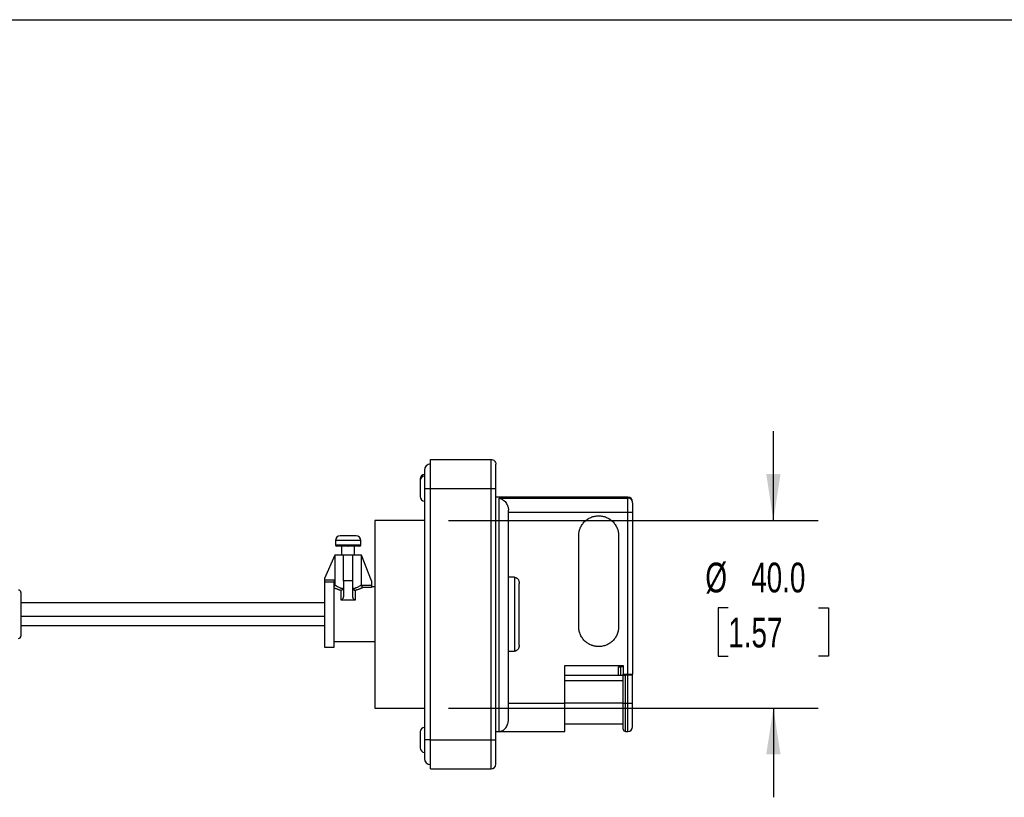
# Model space of a CAD drawing. Header units: millimetres. Extents: x 6 to 273, y 6 to 210.
# Tile 3 of 5: x 55 to 125, y 154 to 210. Entities that reach past the tile are written whole.
import ezdxf

# ---------------------------------------------------------------- set-up
doc = ezdxf.new("R2010")
doc.units = ezdxf.units.MM
doc.layers.add('DIMENSIONS', color=140, linetype='Continuous', lineweight=25)
doc.layers.add('TEXT', color=140, linetype='Continuous', lineweight=25)
doc.styles.add('SLDTEXTSTYLE0', font='TXT', dxfattribs={"width": 0.7})
doc.dimstyles.new('SLDDIMSTYLE3', dxfattribs={"dimtxt": 2.158008, "dimasz": 3.302, "dimexe": 0, "dimexo": 0.0625, "dimgap": 0.539502, "dimtad": 0, "dimtih": 1, "dimtoh": 1, "dimlfac": 3, "dimrnd": 1e-09, "dimzin": 4, "dimdsep": 46, "dimtxsty": 'SLDTEXTSTYLE0', "dimsah": 1, "dimcen": 0.09, "dimadec": 0, "dimazin": 1, "dimtfac": 1, "dimtmove": 0, "dimatfit": 0, "dimfxl": 0, "dimfrac": 2, "dimtolj": 1, "dimtzin": 12, "dimarcsym": 0})

# ---------------------------------------------------------------- blocks, each defined once
blk = doc.blocks.new('_D_11')
at = {"layer": 'DIMENSIONS'}
for p, q in [((108.809, 173.943), (108.809, 180.293)), ((85.707, 173.943), (111.984, 173.943)), ((105.602, 167.732), (104.878, 167.732)), ((104.878, 167.732), (104.878, 164.302)), ((112.015, 167.732), (112.74, 167.732)), ((112.74, 167.732), (112.74, 164.302)), ((104.878, 164.302), (105.602, 164.302)), ((112.74, 164.302), (112.015, 164.302)), ((85.707, 160.609), (111.984, 160.609)), ((108.809, 160.609), (108.809, 154.259))]:
    blk.add_line(p, q, dxfattribs=at)
for points in [[(108.809, 173.943), (109.317, 177.245), (108.301, 177.245)], [(108.809, 160.609), (108.301, 157.307), (109.317, 157.307)]]:
    blk.add_solid(points, dxfattribs=at)
at = {"layer": 'DIMENSIONS', "char_height": 2.1167, "attachment_point": 1, "style": 'SLDTEXTSTYLE0'}
for s, insert in [('%%c', (103.973, 170.944)), ('40.0', (107.232, 170.944)), ('1.57', (105.602, 167.031))]:
    blk.add_mtext(s, dxfattribs=dict(at, insert=insert))

msp = doc.modelspace()

# ---------------------------------------------------------------- linework, layer by layer
for p, q in [((84.4372, 176.2093), (84.4372, 178.276)), ((84.4372, 178.276), (88.7372, 178.276)), ((88.7372, 176.2093), (88.7372, 178.276)), ((89.0705, 176.2093), (89.0705, 177.9426)), ((84.0005, 177.526), (84.0005, 176.1926)), ((83.7039, 175.7635), (83.7039, 175.7591)), ((84.0005, 176.1926), (84.0005, 158.3593)), ((84.4372, 176.1926), (84.0005, 176.1926)), ((84.4372, 158.3426), (84.4372, 176.2093)), ((84.4372, 176.2093), (88.7372, 176.2093)), ((88.7372, 158.3426), (88.7372, 176.2093)), ((89.0705, 158.3426), (89.0705, 176.2093)), ((98.4705, 175.6093), (89.0705, 175.6093)), ((89.3039, 175.5315), (98.4705, 175.5315)), ((89.3039, 158.9426), (89.3039, 175.5315)), ((98.4705, 175.5315), (98.4705, 175.6093)), ((98.4705, 174.5408), (98.4705, 175.5315)), ((98.4705, 163.0093), (98.4705, 174.5408)), ((98.8039, 174.5408), (98.8039, 163.0093)), ((84.0005, 173.9426), (80.4705, 173.9426)), ((80.4705, 173.9426), (80.4705, 167.276)), ((77.6705, 172.5093), (77.6705, 172.176)), ((79.4705, 172.5093), (77.6705, 172.5093)), ((79.4705, 172.176), (79.4705, 172.5093)), ((94.9705, 166.3926), (94.9705, 172.8593)), ((97.8039, 172.8593), (97.8039, 166.3926)), ((79.4704, 172.176), (77.6705, 172.176)), ((78.1105, 172.1093), (78.1105, 171.476)), ((79.0305, 171.476), (79.0305, 172.1093)), ((77.6278, 171.4759), (76.9039, 169.8093)), ((77.6277, 171.4759), (77.6277, 169.3567)), ((78.9039, 171.4759), (78.2372, 171.4759)), ((78.2372, 169.6426), (78.2372, 171.4759)), ((78.9039, 169.6426), (78.9039, 171.4759)), ((79.5133, 169.3566), (79.5133, 171.4759)), ((80.2372, 169.6426), (79.5133, 171.4759)), ((76.9039, 169.8093), (76.9039, 169.7255)), ((76.9039, 169.7255), (77.5705, 169.7255)), ((77.5705, 169.5622), (76.9039, 169.5622)), ((77.5705, 164.9426), (77.5705, 169.5622)), ((78.2372, 169.6426), (78.2372, 168.5808)), ((78.9039, 169.6426), (78.2372, 169.6426)), ((78.9039, 168.5808), (78.9039, 169.6426)), ((80.2372, 169.6426), (80.2372, 169.3351)), ((90.4039, 169.9009), (89.9705, 169.9009)), ((90.4039, 169.9009), (90.4039, 164.6511)), ((78.0705, 168.2883), (78.0705, 168.967)), ((79.0705, 168.967), (79.0705, 168.2883)), ((79.5151, 169.3327), (80.2372, 169.3351)), ((80.2372, 169.1708), (79.6246, 169.1708)), ((80.2372, 169.3351), (80.2372, 169.3327)), ((80.4705, 169.226), (80.2372, 169.226)), ((55.3039, 168.1093), (76.9039, 168.1093)), ((79.0705, 168.2883), (78.0705, 168.2883)), ((76.9039, 167.1093), (55.3039, 167.1093)), ((80.4705, 167.276), (80.4705, 160.6093)), ((76.9039, 166.4426), (55.3039, 166.4426)), ((77.5705, 165.326), (80.4705, 165.326)), ((76.9039, 164.9426), (77.5705, 164.9426)), ((89.9705, 164.6511), (90.4039, 164.6511)), ((93.9705, 163.6426), (98.1372, 163.6426)), ((93.9705, 160.9426), (93.9705, 163.6426)), ((97.8039, 162.9093), (97.8039, 163.5426)), ((97.8039, 163.5426), (97.9705, 163.5426)), ((97.9705, 162.9093), (97.9705, 163.5426)), ((98.1372, 163.5426), (97.9705, 163.5426)), ((98.1372, 163.6426), (98.1372, 163.0093)), ((98.1372, 162.9093), (93.9705, 162.9093)), ((93.9705, 162.576), (98.1372, 162.576)), ((98.1372, 163.0093), (98.4705, 163.0093)), ((98.1372, 162.9426), (98.1372, 163.0093)), ((98.1372, 160.9426), (98.1372, 162.9426)), ((98.3039, 160.9426), (98.3039, 162.9426)), ((98.4705, 162.9426), (98.3039, 162.9426)), ((98.4705, 160.9426), (98.4705, 162.9426)), ((98.8039, 162.9426), (98.8039, 163.0093)), ((98.8039, 160.9426), (98.8039, 162.9426)), ((80.4705, 160.6093), (84.0005, 160.6093)), ((89.9705, 160.9426), (93.9705, 160.9426)), ((98.1372, 160.9426), (93.9705, 160.9426)), ((98.3039, 158.9426), (98.3039, 160.9426)), ((98.4705, 158.9426), (98.4705, 160.9426)), ((89.0705, 158.9426), (89.3039, 158.9426)), ((89.3028, 158.9426), (93.9705, 158.9426)), ((93.9705, 159.476), (98.1372, 159.476)), ((98.3039, 158.9426), (98.4705, 158.9426)), ((84.0005, 158.3593), (84.0005, 157.026)), ((84.0005, 158.3593), (84.4372, 158.3593)), ((84.4372, 158.3426), (88.7372, 158.3426)), ((84.4372, 156.276), (84.4372, 158.3426)), ((88.7372, 158.3426), (89.0705, 158.3426)), ((88.7372, 156.276), (88.7372, 158.3426)), ((89.0705, 156.6093), (89.0705, 158.3426)), ((84.4372, 156.276), (88.7372, 156.276))]:
    msp.add_line(p, q)
at = {"flags": 128}
for points in [[(89.9705, 174.5408), (94.7305, 174.5408), (98.4705, 174.5408)], [(98.4705, 174.5408), (98.5356, 174.5408), (98.5981, 174.5408), (98.6557, 174.5408), (98.7062, 174.5408), (98.7477, 174.5408), (98.7785, 174.5408), (98.7974, 174.5408), (98.8039, 174.5408)], [(98.1372, 160.9426), (98.1404, 160.9426), (98.1499, 160.9426), (98.1653, 160.9426), (98.186, 160.9426), (98.2113, 160.9426), (98.2401, 160.9426), (98.2713, 160.9426), (98.3039, 160.9426)], [(98.3039, 160.9426), (98.3972, 160.9426), (98.4705, 160.9426)]]:
    msp.add_lwpolyline(points, dxfattribs=at)
for centre, radius, start, end in [((84.4372, 177.526), 0.4367, 90, 180), ((84.0372, 176.8924), 0.3333, 96.315316, 180), ((84.0372, 176.776), 0.3333, 96.315316, 180), ((84.0372, 175.6426), 0.3333, 180, 263.684684), ((98.4705, 175.276), 0.3333, 0, 90), ((78.0039, 172.5093), 0.3333, 90, 180), ((79.1372, 172.5093), 0.3333, 0, 90), ((77.7372, 172.176), 0.0667, 180, 270), ((79.4039, 172.176), 0.0667, 270, 0), ((55.1372, 168.826), 0.1667, 0, 90), ((55.1372, 165.726), 0.1667, 270, 0), ((84.0372, 158.9093), 0.3333, 96.315316, 180), ((98.3039, 159.1093), 0.1667, 180, 270), ((98.4705, 159.276), 0.3333, 270, 0), ((84.0372, 157.776), 0.3333, 180, 263.684684), ((84.4372, 157.026), 0.4367, 180, 270), ((88.7372, 156.6093), 0.3333, 270, 0)]:
    msp.add_arc(centre, radius, start, end)
for points, knots in [([(88.7372, 178.276), (88.8245, 178.276), (88.9112, 178.24), (89.0346, 178.1166), (89.0705, 178.0299), (89.0705, 177.9426)], [0, 0, 0, 0, 0.5, 0.5, 1, 1, 1, 1]), ([(83.7039, 176.8924), (83.7039, 176.8893), (83.7039, 176.8835), (83.7039, 176.8418), (83.7039, 176.7762), (83.7039, 176.6826), (83.7039, 176.6036), (83.7039, 176.5617)], [0, 0, 0, 0, 0.19436524, 0.36643361, 0.58984697, 0.78204358, 1, 1, 1, 1]), ([(83.7039, 176.8924), (83.7039, 176.8924), (83.7039, 176.8924), (83.7039, 176.8924), (83.7039, 176.8924), (83.7039, 176.8924), (83.7039, 176.8924)], [0, 0, 0, 0, 0.25, 0.25, 0.5, 1, 1, 1, 1]), ([(83.7039, 176.7759), (83.7039, 176.7754), (83.7039, 176.7713), (83.7039, 176.76), (83.7039, 176.7553), (83.7039, 176.747), (83.7039, 176.7425), (83.7039, 176.7367), (83.7039, 176.7337), (83.7039, 176.7321), (83.7039, 176.7314), (83.7039, 176.731), (83.7039, 176.7305), (83.7039, 176.7302), (83.7039, 176.7283), (83.7039, 176.7226), (83.7039, 176.7202), (83.7039, 176.7157), (83.7039, 176.7133), (83.7039, 176.71), (83.7039, 176.7085), (83.7039, 176.7075), (83.7039, 176.7067), (83.7039, 176.7015), (83.7039, 176.6966), (83.7039, 176.6894), (83.7039, 176.687), (83.7039, 176.6824), (83.7039, 176.6804), (83.7039, 176.6571), (83.7039, 176.6334), (83.7039, 176.5941), (83.7039, 176.5803), (83.7039, 176.5589), (83.7039, 176.5517), (83.7039, 176.5424), (83.7039, 176.54), (83.7039, 176.539), (83.7039, 176.5371), (83.7039, 176.5342), (83.7039, 176.5223), (83.7039, 176.5057), (83.7039, 176.4776), (83.7039, 176.4728), (83.7039, 176.4676), (83.7039, 176.4641), (83.7039, 176.4645), (83.7039, 176.4636), (83.7039, 176.4625), (83.7039, 176.458), (83.7039, 176.4535), (83.7039, 176.4356), (83.7039, 176.4175), (83.7039, 176.3802), (83.7039, 176.366), (83.7039, 176.3461), (83.7039, 176.3413), (83.7039, 176.3368), (83.7039, 176.3301), (83.7039, 176.2874), (83.7039, 176.246), (83.7039, 176.2093)], [0, 0, 0, 0, 0.125, 0.125, 0.1875, 0.1875, 0.21875, 0.234375, 0.2421875, 0.2460938, 0.2480469, 0.2480469, 0.25, 0.25, 0.28125, 0.28125, 0.296875, 0.296875, 0.3046875, 0.3085938, 0.3105469, 0.3105469, 0.3125, 0.3125, 0.34375, 0.34375, 0.359375, 0.359375, 0.375, 0.375, 0.5, 0.5, 0.5625, 0.5625, 0.59375, 0.59375, 0.6015625, 0.6015625, 0.609375, 0.625, 0.625, 0.6875, 0.6875, 0.6953125, 0.6992188, 0.6992188, 0.703125, 0.703125, 0.71875, 0.71875, 0.75, 0.75, 0.8125, 0.8125, 0.84375, 0.84375, 0.8515625, 0.8515625, 0.859375, 0.875, 1, 1, 1, 1]), ([(83.7039, 176.2093), (83.7039, 176.1568), (83.7039, 176.1102), (83.7039, 176.0308), (83.7039, 175.9978), (83.7039, 175.9578), (83.7039, 175.946), (83.7039, 175.9331), (83.7039, 175.9306), (83.7039, 175.9258), (83.7039, 175.9218), (83.7039, 175.9099), (83.7039, 175.902), (83.7039, 175.8635), (83.7039, 175.8348), (83.7039, 175.7955), (83.7039, 175.783), (83.7039, 175.7682), (83.7039, 175.7653), (83.7039, 175.761), (83.7039, 175.7596), (83.7039, 175.7585), (83.7039, 175.7578), (83.7039, 175.7541), (83.7039, 175.7499), (83.7039, 175.7393), (83.7039, 175.733), (83.7039, 175.7224), (83.7039, 175.7186), (83.7039, 175.7129), (83.7039, 175.7102), (83.7039, 175.6974), (83.7039, 175.6893), (83.7039, 175.6797), (83.7039, 175.6769), (83.7039, 175.6731), (83.7039, 175.672), (83.7039, 175.6698), (83.7039, 175.6683), (83.7039, 175.6615), (83.7039, 175.657), (83.7039, 175.6462), (83.7039, 175.6426), (83.7039, 175.6426)], [0, 0, 0, 0, 0.125, 0.125, 0.25, 0.25, 0.3125, 0.3125, 0.328125, 0.328125, 0.34375, 0.34375, 0.375, 0.375, 0.5, 0.5, 0.5625, 0.5625, 0.578125, 0.578125, 0.5859375, 0.5859375, 0.59375, 0.59375, 0.625, 0.625, 0.65625, 0.65625, 0.671875, 0.671875, 0.6875, 0.6875, 0.75, 0.75, 0.78125, 0.78125, 0.796875, 0.796875, 0.8125, 0.8125, 0.875, 0.875, 1, 1, 1, 1]), ([(88.7372, 176.2093), (88.8245, 176.2093), (88.9112, 176.2093), (89.0346, 176.2093), (89.0705, 176.2093), (89.0705, 176.2093)], [0, 0, 0, 0, 0.5, 0.5, 1, 1, 1, 1]), ([(89.3039, 175.5315), (89.3176, 175.5287), (89.3442, 175.5235), (89.3823, 175.5126), (89.4172, 175.5006), (89.4489, 175.4878), (89.4774, 175.4749), (89.5026, 175.4621), (89.5573, 175.4319), (89.6356, 175.3775), (89.7381, 175.2795), (89.8266, 175.1636), (89.8909, 175.0436), (89.9303, 174.9386), (89.9532, 174.8522), (89.9677, 174.7661), (89.9696, 174.7081), (89.9705, 174.6798)], [0, 0, 0, 0, 0.04600058, 0.08852989, 0.12758803, 0.16317516, 0.19529156, 0.22393761, 0.24911391, 0.3829798, 0.49907313, 0.631622, 0.74925326, 0.81698588, 0.88102853, 0.94185071, 1, 1, 1, 1]), ([(98.8039, 175.2012), (98.8039, 175.2877), (98.7679, 175.3736), (98.6445, 175.4959), (98.5578, 175.5315), (98.4705, 175.5315)], [0, 0, 0, 0, 0.5, 0.5, 1, 1, 1, 1]), ([(98.8039, 175.2012), (98.8039, 175.2257), (98.8039, 175.2693), (98.8039, 175.2711), (98.8039, 175.2719)], [0, 0, 0, 0, 0.5599824, 1, 1, 1, 1]), ([(98.8039, 175.2012), (98.8039, 175.1959), (98.8039, 175.1832), (98.8039, 175.1599), (98.8039, 175.1482), (98.8039, 175.1399), (98.8039, 175.1359), (98.8039, 175.0924), (98.8039, 175.0415), (98.8039, 174.9475), (98.8039, 174.8976), (98.8039, 174.8342), (98.8039, 174.8059), (98.8039, 174.7867), (98.8039, 174.7764), (98.8039, 174.6941), (98.8039, 174.6187), (98.8039, 174.5408)], [0, 0, 0, 0, 0.125, 0.1875, 0.21875, 0.21875, 0.25, 0.25, 0.5, 0.5, 0.625, 0.6875, 0.71875, 0.71875, 0.75, 0.75, 1, 1, 1, 1]), ([(89.9705, 167.276), (89.9705, 168.0968), (89.9705, 168.9175), (89.9705, 170.4751), (89.9705, 171.2119), (89.9705, 172.5263), (89.9705, 173.1037), (89.9705, 174.0404), (89.9705, 174.3995), (89.9705, 174.6311)], [0, 0, 0, 0, 0.25, 0.25, 0.5, 0.5, 0.75, 0.75, 1, 1, 1, 1]), ([(94.9705, 172.8593), (94.9708, 172.8825), (94.9715, 172.9287), (94.9766, 172.9977), (94.9849, 173.066), (94.9965, 173.1337), (95.0115, 173.2007), (95.0298, 173.2672), (95.0514, 173.3329), (95.1017, 173.4642), (95.2016, 173.6529), (95.381, 173.8691), (95.5953, 174.0451), (95.839, 174.1751), (96.106, 174.2578), (96.387, 174.285), (96.6681, 174.2579), (96.935, 174.1753), (97.1789, 174.0452), (97.3931, 173.8694), (97.5727, 173.6531), (97.6833, 173.444), (97.7462, 173.2682), (97.7794, 173.1343), (97.8001, 172.9977), (97.8026, 172.9056), (97.8039, 172.8593)], [0, 0, 0, 0, 0.0156423, 0.031178, 0.0466438, 0.0620769, 0.0775148, 0.0929948, 0.1085541, 0.1242293, 0.1878103, 0.2515478, 0.3125992, 0.3738075, 0.4368339, 0.5000165, 0.5630412, 0.6262256, 0.6872783, 0.7484852, 0.8120671, 0.8758037, 0.9069727, 0.9378618, 0.9687712, 1, 1, 1, 1]), ([(78.5631, 172.8426), (78.4893, 172.8426), (78.4156, 172.8426), (78.2798, 172.8426), (78.2176, 172.8426), (78.1142, 172.8426), (78.0729, 172.8426), (78.0175, 172.8426), (78.0034, 172.8426), (78.0039, 172.8426)], [0, 0, 0, 0, 0.25, 0.25, 0.5, 0.5, 0.75, 0.75, 1, 1, 1, 1]), ([(79.1366, 172.8426), (79.1368, 172.8426), (79.151, 172.8426), (79.1001, 172.8426), (78.9821, 172.8426), (78.7917, 172.8426), (78.6443, 172.8426), (78.5705, 172.8426)], [0, 0, 0, 0, 0.0036437, 0.2527392, 0.5018329, 0.7508968, 1, 1, 1, 1]), ([(78.5632, 172.1093), (78.5106, 172.1093), (78.4331, 172.1093), (78.345, 172.1093), (78.3016, 172.1093), (78.2831, 172.1093), (78.2708, 172.1093), (78.2652, 172.1093), (78.1529, 172.1093), (78.0591, 172.1093), (77.9386, 172.1093), (77.8856, 172.1093), (77.8362, 172.1093), (77.8146, 172.1093), (77.8061, 172.1093), (77.8005, 172.1093), (77.7976, 172.1093), (77.7565, 172.1093), (77.7372, 172.1093), (77.7372, 172.1093)], [0, 0, 0, 0, 0.125, 0.1875, 0.21875, 0.234375, 0.234375, 0.25, 0.25, 0.5, 0.5, 0.625, 0.6875, 0.71875, 0.734375, 0.734375, 0.75, 0.75, 1, 1, 1, 1]), ([(79.4039, 172.1093), (79.4039, 172.1093), (79.3966, 172.1093), (79.3752, 172.1093), (79.3613, 172.1093), (79.3547, 172.1093), (79.3501, 172.1093), (79.3479, 172.1093), (79.3032, 172.1093), (79.2409, 172.1093), (79.1194, 172.1093), (79.0537, 172.1093), (78.9685, 172.1093), (78.9237, 172.1093), (78.904, 172.1093), (78.8908, 172.1093), (78.8836, 172.1093), (78.7791, 172.1093), (78.6768, 172.1093), (78.5705, 172.1093)], [0, 0, 0, 0, 0.125, 0.1875, 0.21875, 0.234375, 0.234375, 0.25, 0.25, 0.5, 0.5, 0.625, 0.6875, 0.71875, 0.734375, 0.734375, 0.75, 0.75, 1, 1, 1, 1]), ([(78.2371, 171.4759), (78.0971, 171.4759), (77.9684, 171.4759), (77.7584, 171.4759), (77.6772, 171.4759), (77.6277, 171.4759)], [0, 0, 0, 0, 0.5, 0.5, 1, 1, 1, 1]), ([(79.5133, 171.4759), (79.4638, 171.4759), (79.3826, 171.4759), (79.1726, 171.4759), (79.0439, 171.4759), (78.9039, 171.4759)], [0, 0, 0, 0, 0.5, 0.5, 1, 1, 1, 1]), ([(76.9039, 169.7255), (76.9039, 169.6874), (76.9039, 169.6495), (76.9039, 169.5906), (76.9039, 169.5698), (76.9039, 169.5622)], [0, 0, 0, 0, 0.5, 0.5, 1, 1, 1, 1]), ([(76.9039, 169.5622), (76.9039, 169.5089), (76.9039, 169.4106), (76.9039, 169.1351), (76.9039, 168.958), (76.9039, 168.5454), (76.9039, 168.3101), (76.9039, 167.8085), (76.9039, 167.5422), (76.9039, 167.276)], [0, 0, 0, 0, 0.25, 0.25, 0.5, 0.5, 0.75, 0.75, 1, 1, 1, 1]), ([(77.5705, 169.7255), (77.5705, 169.7192), (77.5705, 169.7067), (77.5705, 169.6885), (77.5705, 169.6671), (77.5705, 169.6436), (77.5705, 169.6167), (77.5705, 169.5923), (77.5705, 169.572), (77.5705, 169.5654), (77.5705, 169.5622)], [0, 0, 0, 0, 0.0828135, 0.1633641, 0.2427199, 0.3754213, 0.500266, 0.6700678, 0.8337067, 1, 1, 1, 1]), ([(90.4039, 169.9009), (90.4139, 169.9005), (90.4338, 169.8999), (90.4634, 169.8947), (90.4924, 169.8865), (90.5208, 169.8748), (90.5607, 169.8533), (90.6093, 169.8153), (90.6571, 169.7568), (90.6942, 169.6895), (90.7191, 169.6182), (90.7345, 169.5432), (90.7363, 169.4927), (90.7372, 169.4671)], [0, 0, 0, 0, 0.0495139, 0.0987031, 0.1481884, 0.1985798, 0.250455, 0.3719799, 0.5009682, 0.622392, 0.7504798, 0.8732737, 1, 1, 1, 1]), ([(90.7372, 165.0848), (90.7372, 165.3618), (90.7372, 165.7026), (90.7372, 166.4544), (90.7372, 166.8651), (90.7372, 167.6868), (90.7372, 168.0975), (90.7372, 168.8493), (90.7372, 169.1901), (90.7372, 169.4671)], [0, 0, 0, 0, 0.25, 0.25, 0.5, 0.5, 0.75, 0.75, 1, 1, 1, 1]), ([(55.3039, 168.826), (55.3039, 168.826), (55.3039, 168.8123), (55.3039, 168.7726), (55.3039, 168.7467), (55.3039, 168.7343), (55.3039, 168.7258), (55.3039, 168.7216), (55.3039, 168.6975), (55.3039, 168.6759), (55.3039, 168.6279), (55.3039, 168.6018), (55.3039, 168.5435), (55.3039, 168.5122), (55.3039, 168.445), (55.3039, 168.4089), (55.3039, 168.3337), (55.3039, 168.2745), (55.3039, 168.2111), (55.3039, 168.1679), (55.3039, 168.1456), (55.3039, 168.0802), (55.3039, 168.0128), (55.3039, 167.9423), (55.3039, 167.8947), (55.3039, 167.87), (55.3039, 167.7559), (55.3039, 167.6626), (55.3039, 167.4722), (55.3039, 167.3741), (55.3039, 167.276)], [0, 0, 0, 0, 0.125, 0.1875, 0.21875, 0.234375, 0.234375, 0.25, 0.25, 0.3125, 0.3125, 0.375, 0.375, 0.4375, 0.4375, 0.5, 0.5, 0.5625, 0.59375, 0.59375, 0.625, 0.625, 0.6875, 0.71875, 0.71875, 0.75, 0.75, 0.875, 0.875, 1, 1, 1, 1]), ([(77.5705, 169.2353), (77.5763, 169.2404), (77.5878, 169.2508), (77.6021, 169.2695), (77.6154, 169.2929), (77.6258, 169.3222), (77.6271, 169.3451), (77.6277, 169.3567)], [0, 0, 0, 0, 0.1668763, 0.3345223, 0.5066007, 0.7487274, 1, 1, 1, 1]), ([(78.0705, 168.967), (78.0534, 168.9714), (78.0192, 168.9802), (77.9695, 168.9944), (77.9212, 169.0093), (77.8742, 169.0247), (77.8285, 169.0406), (77.7708, 169.0618), (77.7041, 169.0879), (77.6319, 169.1182), (77.5909, 169.1366), (77.5705, 169.1457)], [0, 0, 0, 0, 0.084545, 0.1690219, 0.2536149, 0.3385071, 0.4238799, 0.5099113, 0.6751233, 0.8380461, 1, 1, 1, 1]), ([(77.6277, 169.3567), (77.6334, 169.3532), (77.6451, 169.346), (77.666, 169.3334), (77.69, 169.3192), (77.7246, 169.2991), (77.777, 169.2695), (77.8578, 169.227), (77.9448, 169.1866), (78.0267, 169.1521), (78.091, 169.1283), (78.1551, 169.107), (78.1981, 169.0949), (78.2188, 169.0891)], [0, 0, 0, 0, 0.0554056, 0.11334, 0.1738346, 0.2369168, 0.3512738, 0.494147, 0.6665477, 0.7543829, 0.842528, 0.9243846, 1, 1, 1, 1]), ([(78.2188, 169.0891), (78.2154, 169.0829), (78.2085, 169.0701), (78.1952, 169.0514), (78.1792, 169.033), (78.1623, 169.0172), (78.1444, 169.003), (78.1238, 168.9893), (78.1027, 168.9784), (78.0841, 168.971), (78.0747, 168.9682), (78.0705, 168.967)], [0, 0, 0, 0, 0.1049329, 0.2170281, 0.3365871, 0.4638451, 0.5600875, 0.6809299, 0.8410216, 0.9300139, 1, 1, 1, 1]), ([(78.2188, 169.0891), (78.2216, 169.0953), (78.2273, 169.1078), (78.2329, 169.128), (78.2365, 169.1491), (78.237, 169.1637), (78.2372, 169.1711)], [0, 0, 0, 0, 0.2429928, 0.4880654, 0.7391738, 1, 1, 1, 1]), ([(78.9039, 169.1711), (78.9041, 169.1636), (78.9046, 169.149), (78.9082, 169.1278), (78.9138, 169.1077), (78.9194, 169.0953), (78.9222, 169.0891)], [0, 0, 0, 0, 0.262979, 0.5148779, 0.7592544, 1, 1, 1, 1]), ([(78.9222, 169.0891), (78.9374, 169.0933), (78.9688, 169.1019), (79.016, 169.1168), (79.065, 169.1337), (79.1249, 169.1563), (79.2016, 169.1885), (79.2874, 169.2294), (79.3667, 169.2712), (79.4297, 169.3062), (79.4784, 169.335), (79.5021, 169.3497), (79.5133, 169.3566)], [0, 0, 0, 0, 0.05525653, 0.11462684, 0.17813534, 0.24580193, 0.35651268, 0.50613198, 0.64819278, 0.77777505, 0.89499247, 1, 1, 1, 1]), ([(78.9222, 169.0891), (78.9254, 169.0833), (78.9321, 169.0709), (78.9451, 169.0525), (78.9612, 169.0337), (78.9791, 169.0167), (78.9999, 169.0006), (79.0236, 168.9857), (79.0482, 168.974), (79.0642, 168.969), (79.0705, 168.967)], [0, 0, 0, 0, 0.0991652, 0.209376, 0.3309562, 0.46391, 0.5744248, 0.7265438, 0.8928915, 1, 1, 1, 1]), ([(79.6246, 169.1708), (79.6163, 169.1669), (79.5997, 169.159), (79.5719, 169.1462), (79.542, 169.1328), (79.5099, 169.1187), (79.4755, 169.1041), (79.439, 169.089), (79.3895, 169.0693), (79.3256, 169.045), (79.2451, 169.0171), (79.1605, 168.9906), (79.1005, 168.9748), (79.0705, 168.967)], [0, 0, 0, 0, 0.0683582, 0.1367675, 0.2053744, 0.2743243, 0.3437603, 0.4138226, 0.4846478, 0.6149542, 0.7437157, 0.8717777, 1, 1, 1, 1]), ([(79.5133, 169.3566), (79.5134, 169.3526), (79.5135, 169.3446), (79.5146, 169.3367), (79.5151, 169.3327)], [0, 0, 0, 0, 0.5012242, 1, 1, 1, 1]), ([(79.5151, 169.3327), (79.5162, 169.3262), (79.5186, 169.3128), (79.5243, 169.2929), (79.5315, 169.273), (79.5406, 169.2534), (79.5522, 169.2334), (79.5672, 169.2131), (79.5824, 169.1971), (79.6021, 169.1813), (79.6153, 169.1751), (79.6246, 169.1708)], [0, 0, 0, 0, 0.07979668, 0.16359275, 0.25183616, 0.34491063, 0.44314324, 0.56744633, 0.71212549, 0.7952023, 1, 1, 1, 1]), ([(80.2372, 169.3327), (80.2372, 169.3253), (80.2372, 169.3107), (80.2372, 169.2891), (80.2372, 169.2683), (80.2372, 169.2484), (80.2372, 169.2282), (80.2372, 169.2086), (80.2372, 169.1917), (80.2372, 169.1783), (80.2372, 169.1733), (80.2372, 169.1708)], [0, 0, 0, 0, 0.0998941, 0.19804, 0.2962339, 0.3962694, 0.4998444, 0.6229146, 0.7571626, 0.8757562, 1, 1, 1, 1]), ([(78.2372, 168.5808), (78.237, 168.5707), (78.2366, 168.5506), (78.2334, 168.5204), (78.2275, 168.4852), (78.2174, 168.4458), (78.1959, 168.389), (78.1679, 168.3422), (78.1339, 168.3114), (78.1143, 168.2989), (78.0932, 168.29), (78.0779, 168.2888), (78.0705, 168.2883)], [0, 0, 0, 0, 0.0827259, 0.1656425, 0.2491216, 0.3763607, 0.4991316, 0.7488146, 0.8137418, 0.8749578, 0.9392566, 1, 1, 1, 1]), ([(79.0705, 168.2883), (79.0656, 168.2885), (79.0557, 168.289), (79.0409, 168.2931), (79.0246, 168.3002), (79.0071, 168.3114), (78.9732, 168.3422), (78.9452, 168.3889), (78.9237, 168.4456), (78.9124, 168.4899), (78.9052, 168.5353), (78.9043, 168.5656), (78.9039, 168.5808)], [0, 0, 0, 0, 0.0401703, 0.0815795, 0.1253122, 0.1861107, 0.251481, 0.5006056, 0.6228643, 0.7505227, 0.8754561, 1, 1, 1, 1]), ([(55.3039, 167.276), (55.3039, 167.1797), (55.3039, 167.0375), (55.3039, 166.8752), (55.3039, 166.8065), (55.3039, 166.7608), (55.3039, 166.7384), (55.3039, 166.6193), (55.3039, 166.5289), (55.3039, 166.397), (55.3039, 166.3546), (55.3039, 166.2728), (55.3039, 166.2332), (55.3039, 166.1583), (55.3039, 166.1051), (55.3039, 166.0562), (55.3039, 166.0246), (55.3039, 166.009), (55.3039, 165.9659), (55.3039, 165.926), (55.3039, 165.8851), (55.3039, 165.8688), (55.3039, 165.8582), (55.3039, 165.8529), (55.3039, 165.773), (55.3039, 165.7324), (55.3039, 165.7267)], [0, 0, 0, 0, 0.125, 0.1875, 0.21875, 0.21875, 0.25, 0.25, 0.375, 0.375, 0.4375, 0.4375, 0.5, 0.5, 0.5625, 0.59375, 0.59375, 0.625, 0.625, 0.6875, 0.71875, 0.734375, 0.734375, 0.75, 0.75, 1, 1, 1, 1]), ([(76.9039, 167.276), (76.9039, 166.9705), (76.9039, 166.6652), (76.9039, 166.1009), (76.9039, 165.842), (76.9039, 165.4101), (76.9039, 165.2371), (76.9039, 165.0034), (76.9039, 164.9426), (76.9039, 164.9426)], [0, 0, 0, 0, 0.25, 0.25, 0.5, 0.5, 0.75, 0.75, 1, 1, 1, 1]), ([(89.9705, 159.8396), (89.9705, 160.0455), (89.9705, 160.3886), (89.9705, 161.3122), (89.9705, 161.8925), (89.9705, 163.2275), (89.9705, 163.9819), (89.9705, 165.583), (89.9705, 166.4294), (89.9705, 167.276)], [0, 0, 0, 0, 0.25, 0.25, 0.5, 0.5, 0.75, 0.75, 1, 1, 1, 1]), ([(96.3872, 164.976), (96.3648, 164.9763), (96.3201, 164.9769), (96.2534, 164.9817), (96.1873, 164.9894), (96.1218, 165.0003), (96.0568, 165.0143), (95.9924, 165.0314), (95.9286, 165.0517), (95.7964, 165.1005), (95.6037, 165.1998), (95.3789, 165.384), (95.1944, 165.609), (95.085, 165.8215), (95.0245, 165.9969), (94.9934, 166.1266), (94.9741, 166.2588), (94.9717, 166.3479), (94.9705, 166.3926)], [0, 0, 0, 0, 0.0302287, 0.0602651, 0.0901753, 0.1200269, 0.1498873, 0.1798241, 0.2099045, 0.2401945, 0.3699604, 0.5000296, 0.6297805, 0.759865, 0.8201056, 0.8798471, 0.9396316, 1, 1, 1, 1]), ([(97.8039, 166.3926), (97.8035, 166.3693), (97.8029, 166.3227), (97.7977, 166.2533), (97.7893, 166.1844), (97.7775, 166.1163), (97.7623, 166.0487), (97.7437, 165.9819), (97.7218, 165.9156), (97.6717, 165.7859), (97.5732, 165.6003), (97.3954, 165.3848), (97.1798, 165.2067), (96.9736, 165.0974), (96.799, 165.0345), (96.6642, 165.0008), (96.5266, 164.9798), (96.4338, 164.9772), (96.3872, 164.976)], [0, 0, 0, 0, 0.0315063, 0.062795, 0.0939413, 0.1250212, 0.1561113, 0.1872881, 0.2186273, 0.2502038, 0.3749579, 0.5000337, 0.6247876, 0.7498635, 0.8126436, 0.8748511, 0.9370993, 1, 1, 1, 1]), ([(90.7372, 165.0848), (90.737, 165.072), (90.7365, 165.0465), (90.7327, 165.0087), (90.7267, 164.9716), (90.7152, 164.9223), (90.6943, 164.8627), (90.6574, 164.7956), (90.6095, 164.7369), (90.5557, 164.6947), (90.503, 164.6683), (90.4541, 164.6537), (90.4206, 164.652), (90.4039, 164.6511)], [0, 0, 0, 0, 0.0635326, 0.1261159, 0.1880186, 0.2495181, 0.3764902, 0.4991292, 0.6267832, 0.7493045, 0.8345323, 0.9171401, 1, 1, 1, 1]), ([(98.1372, 162.9426), (98.1374, 162.9426), (98.1379, 162.9426), (98.1422, 162.9426), (98.149, 162.9426), (98.1586, 162.9426), (98.1709, 162.9426), (98.1873, 162.9426), (98.2102, 162.9426), (98.2391, 162.9426), (98.2709, 162.9426), (98.2928, 162.9426), (98.3039, 162.9426)], [0, 0, 0, 0, 0.0841134, 0.1660191, 0.2471494, 0.3289774, 0.4129397, 0.5003675, 0.6188655, 0.7501227, 0.8732267, 1, 1, 1, 1]), ([(98.4705, 163.0093), (98.5578, 163.0093), (98.6445, 163.0093), (98.7679, 163.0093), (98.8039, 163.0093), (98.8039, 163.0093)], [0, 0, 0, 0, 0.5, 0.5, 1, 1, 1, 1]), ([(98.8039, 162.9426), (98.8039, 162.9426), (98.7679, 162.9426), (98.6445, 162.9426), (98.5578, 162.9426), (98.4705, 162.9426)], [0, 0, 0, 0, 0.5, 0.5, 1, 1, 1, 1]), ([(93.9705, 158.9426), (93.9705, 158.9426), (93.9705, 158.9947), (93.9705, 159.1951), (93.9705, 159.3433), (93.9705, 159.7135), (93.9705, 159.9354), (93.9705, 160.4191), (93.9705, 160.6808), (93.9705, 160.9426)], [0, 0, 0, 0, 0.25, 0.25, 0.5, 0.5, 0.75, 0.75, 1, 1, 1, 1]), ([(98.1372, 159.1093), (98.1372, 159.1093), (98.1372, 159.1195), (98.1372, 159.1451), (98.1372, 159.1513), (98.1372, 159.1648), (98.1372, 159.1873), (98.1372, 159.216), (98.1372, 159.2489), (98.1372, 159.2611), (98.1372, 159.2866), (98.1372, 159.327), (98.1372, 159.3737), (98.1372, 159.4415), (98.1372, 159.479), (98.1372, 159.5582), (98.1372, 159.6005), (98.1372, 159.7349), (98.1372, 159.832), (98.1372, 159.9647), (98.1372, 159.9904), (98.1372, 160.0436), (98.1372, 160.1245), (98.1372, 160.2088), (98.1372, 160.2811), (98.1372, 160.2945), (98.1372, 160.3223), (98.1372, 160.3641), (98.1372, 160.4629), (98.1372, 160.5496), (98.1372, 160.623), (98.1372, 160.6361), (98.1372, 160.6637), (98.1372, 160.7052), (98.1372, 160.8024), (98.1372, 160.8864), (98.1372, 160.9426)], [0, 0, 0, 0, 0.125, 0.125, 0.15625, 0.15625, 0.1875, 0.25, 0.25, 0.28125, 0.28125, 0.3125, 0.375, 0.375, 0.4375, 0.4375, 0.5, 0.5, 0.625, 0.625, 0.65625, 0.65625, 0.6875, 0.75, 0.75, 0.765625, 0.765625, 0.78125, 0.8125, 0.875, 0.875, 0.890625, 0.890625, 0.90625, 0.9375, 1, 1, 1, 1]), ([(98.4705, 160.9426), (98.5578, 160.9426), (98.6445, 160.9426), (98.7679, 160.9426), (98.8039, 160.9426), (98.8039, 160.9426)], [0, 0, 0, 0, 0.5, 0.5, 1, 1, 1, 1]), ([(98.8039, 159.276), (98.8039, 159.276), (98.8039, 159.3193), (98.8039, 159.4863), (98.8039, 159.6099), (98.8039, 159.9184), (98.8039, 160.1033), (98.8039, 160.5064), (98.8039, 160.7245), (98.8039, 160.9426)], [0, 0, 0, 0, 0.25, 0.25, 0.5, 0.5, 0.75, 0.75, 1, 1, 1, 1]), ([(89.3039, 158.9426), (89.3178, 158.943), (89.3433, 158.9436), (89.3775, 158.9477), (89.404, 158.9524), (89.4228, 158.9566), (89.4473, 158.9629), (89.4822, 158.9738), (89.5525, 159.0029), (89.6403, 159.0565), (89.7424, 159.1506), (89.8299, 159.2669), (89.8927, 159.3913), (89.9314, 159.5025), (89.9538, 159.5959), (89.9678, 159.6893), (89.9696, 159.7536), (89.9705, 159.7847)], [0, 0, 0, 0, 0.0458241, 0.0833051, 0.1124434, 0.1332436, 0.1457119, 0.1938306, 0.2492217, 0.3830389, 0.4992187, 0.6316624, 0.7490955, 0.8177991, 0.8824252, 0.943108, 1, 1, 1, 1]), ([(83.7039, 158.9092), (83.7039, 158.9087), (83.7039, 158.9047), (83.7039, 158.8933), (83.7039, 158.8887), (83.7039, 158.8803), (83.7039, 158.8758), (83.7039, 158.87), (83.7039, 158.867), (83.7039, 158.8654), (83.7039, 158.8648), (83.7039, 158.8643), (83.7039, 158.8639), (83.7039, 158.8636), (83.7039, 158.8616), (83.7039, 158.8559), (83.7039, 158.8535), (83.7039, 158.849), (83.7039, 158.8466), (83.7039, 158.8433), (83.7039, 158.8418), (83.7039, 158.8408), (83.7039, 158.8401), (83.7039, 158.8348), (83.7039, 158.8299), (83.7039, 158.8227), (83.7039, 158.8203), (83.7039, 158.8157), (83.7039, 158.8138), (83.7039, 158.7905), (83.7039, 158.7667), (83.7039, 158.7274), (83.7039, 158.7137), (83.7039, 158.6923), (83.7039, 158.685), (83.7039, 158.6758), (83.7039, 158.6734), (83.7039, 158.6723), (83.7039, 158.6704), (83.7039, 158.6675), (83.7039, 158.6557), (83.7039, 158.6391), (83.7039, 158.611), (83.7039, 158.6061), (83.7039, 158.6009), (83.7039, 158.5974), (83.7039, 158.5979), (83.7039, 158.5969), (83.7039, 158.5958), (83.7039, 158.5913), (83.7039, 158.5869), (83.7039, 158.5689), (83.7039, 158.5508), (83.7039, 158.5135), (83.7039, 158.4994), (83.7039, 158.4795), (83.7039, 158.4746), (83.7039, 158.4701), (83.7039, 158.4634), (83.7039, 158.4207), (83.7039, 158.3794), (83.7039, 158.3426)], [0, 0, 0, 0, 0.125, 0.125, 0.1875, 0.1875, 0.21875, 0.234375, 0.2421875, 0.2460938, 0.2480469, 0.2480469, 0.25, 0.25, 0.28125, 0.28125, 0.296875, 0.296875, 0.3046875, 0.3085938, 0.3105469, 0.3105469, 0.3125, 0.3125, 0.34375, 0.34375, 0.359375, 0.359375, 0.375, 0.375, 0.5, 0.5, 0.5625, 0.5625, 0.59375, 0.59375, 0.6015625, 0.6015625, 0.609375, 0.625, 0.625, 0.6875, 0.6875, 0.6953125, 0.6992188, 0.6992188, 0.703125, 0.703125, 0.71875, 0.71875, 0.75, 0.75, 0.8125, 0.8125, 0.84375, 0.84375, 0.8515625, 0.8515625, 0.859375, 0.875, 1, 1, 1, 1]), ([(83.7039, 158.3426), (83.7039, 158.2901), (83.7039, 158.2436), (83.7039, 158.1641), (83.7039, 158.1312), (83.7039, 158.0912), (83.7039, 158.0794), (83.7039, 158.0664), (83.7039, 158.0639), (83.7039, 158.0591), (83.7039, 158.0551), (83.7039, 158.0432), (83.7039, 158.0354), (83.7039, 157.9969), (83.7039, 157.9682), (83.7039, 157.9288), (83.7039, 157.9163), (83.7039, 157.9016), (83.7039, 157.8986), (83.7039, 157.8943), (83.7039, 157.8929), (83.7039, 157.8918), (83.7039, 157.8911), (83.7039, 157.8874), (83.7039, 157.8832), (83.7039, 157.8727), (83.7039, 157.8663), (83.7039, 157.8557), (83.7039, 157.8519), (83.7039, 157.8462), (83.7039, 157.8435), (83.7039, 157.8307), (83.7039, 157.8227), (83.7039, 157.813), (83.7039, 157.8102), (83.7039, 157.8065), (83.7039, 157.8053), (83.7039, 157.8031), (83.7039, 157.8016), (83.7039, 157.7948), (83.7039, 157.7903), (83.7039, 157.7795), (83.7039, 157.7759), (83.7039, 157.776)], [0, 0, 0, 0, 0.125, 0.125, 0.25, 0.25, 0.3125, 0.3125, 0.328125, 0.328125, 0.34375, 0.34375, 0.375, 0.375, 0.5, 0.5, 0.5625, 0.5625, 0.578125, 0.578125, 0.5859375, 0.5859375, 0.59375, 0.59375, 0.625, 0.625, 0.65625, 0.65625, 0.671875, 0.671875, 0.6875, 0.6875, 0.75, 0.75, 0.78125, 0.78125, 0.796875, 0.796875, 0.8125, 0.8125, 0.875, 0.875, 1, 1, 1, 1])]:
    msp.add_open_spline(points, degree=3, knots=knots)
for points in [[(89.9705, 174.6311), (89.9705, 174.648), (89.9705, 174.6642), (89.9705, 174.6798)], [(78.5705, 172.8426), (78.5681, 172.8426), (78.5656, 172.8426), (78.5631, 172.8426)], [(78.5632, 172.1093), (78.5656, 172.1093), (78.5681, 172.1093), (78.5705, 172.1093)], [(89.9705, 159.7847), (89.9705, 159.8018), (89.9705, 159.8201), (89.9705, 159.8396)]]:
    msp.add_open_spline(points, degree=3)
at = {"layer": 'TEXT'}
msp.add_line((6.35, 209.55), (273.05, 209.55), dxfattribs=at)

# ---------------------------------------------------------------- dimensions: what is measured, and where the dimension line sits
at = {"layer": 'DIMENSIONS'}
dim = msp.add_linear_dim(base=(108.8088, 173.9426), p1=(84.4372, 160.6093), p2=(84.4372, 173.9426), angle=90, text='%%c<>', dimstyle='SLDDIMSTYLE3', dxfattribs=at)
dim.commit()
dim.dimension.update_dxf_attribs({"geometry": '_D_11', "text_midpoint": (108.8088, 167.7321), "dimtype": 160})

doc.saveas('drawing.dxf')
